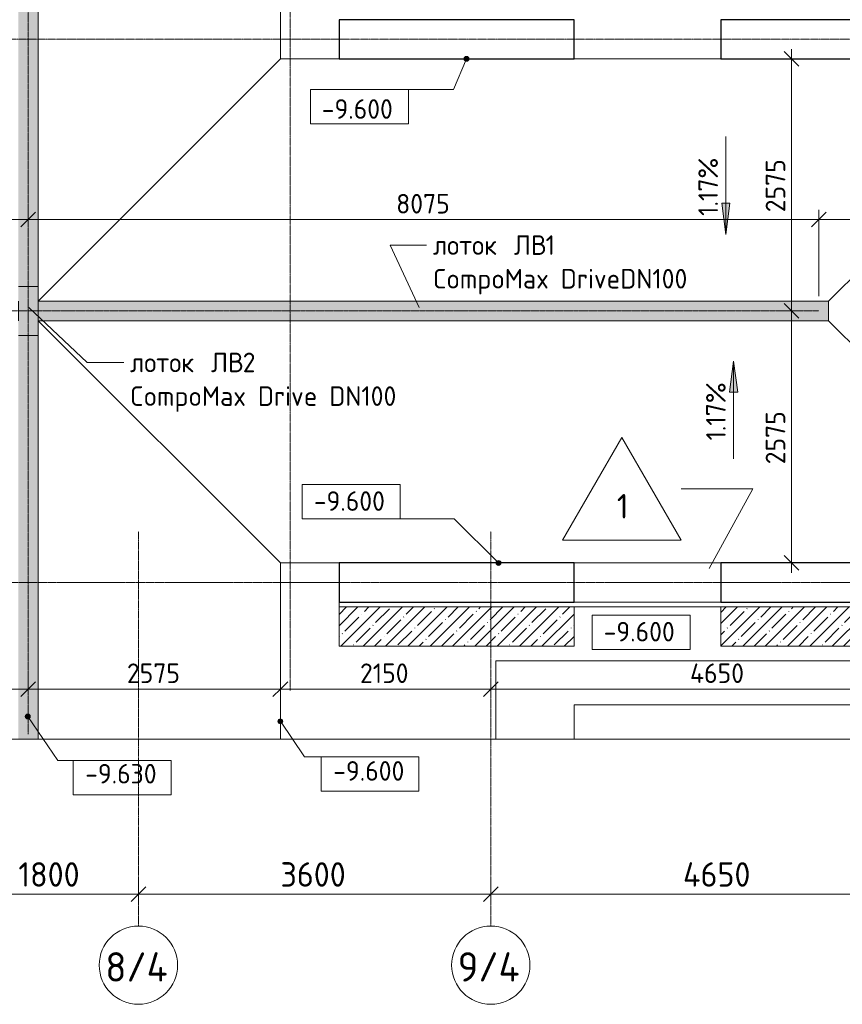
# Model space of a CAD drawing. Header units: millimetres. Extents: x 86102 to 162330, y -10965 to 131946.
# Tile 22 of 52: x 120108 to 128510, y 56090 to 66150. Entities that reach past the tile are written whole.
import ezdxf

# ---------------------------------------------------------------- set-up
doc = ezdxf.new("R2010")
doc.units = ezdxf.units.MM
doc.linetypes.add('4_ Штрихпунктир_ 10 х 2 мм', pattern=[14, 10, -2, 0, -2])
doc.linetypes.add('4_ Штрихпунктир_ 15 х 2 мм', pattern=[19, 15, -2, 0, -2])
for name, color, linetype, lineweight in [('A-ANNO-DIMS', 7, 'Continuous', 5), ('A-ANNO-DIMS-100', 7, 'Continuous', 5), ('A-DETL', 7, 'Continuous', 25), ('A-DETL-GENF', 7, 'Continuous', 13), ('A-FLOR', 7, 'Continuous', 13), ('A-FLOR-IDEN', 7, 'Continuous', 5), ('A-WALL', 7, 'Continuous', 13), ('A-WALL-PATT', 7, 'Continuous', 13), ('C-PRKG', 7, 'Continuous', 13), ('G-ANNO-DIMS', 7, 'Continuous', 5), ('G-ANNO-TEXT', 7, 'Continuous', 5), ('M-EQPM', 7, 'Continuous', 13), ('S-COLS', 7, 'Continuous', 25), ('S-GRID', 7, 'Continuous', 5), ('S-GRID-IDEN', 7, 'Continuous', 5)]:
    doc.layers.add(name, color=color, linetype=linetype, lineweight=lineweight)
doc.styles.add('GOST Common_1', font='GOST_Common.ttf', dxfattribs={"height": 300})
doc.styles.add('GOST Common_2', font='GOST_Common.ttf', dxfattribs={"height": 200})
doc.styles.add('GOST Common_3', font='GOST_Common.ttf', dxfattribs={"height": 250})
doc.dimstyles.new('2_5_мм', dxfattribs={"dimscale": 304.8, "dimtxt": 251.428749, "dimasz": 0.492126, "dimexe": 0.492126, "dimexo": 0.492126, "dimgap": 0, "dimtad": 1, "dimdec": 5, "dimrnd": 1e-05, "dimdsep": 46, "dimtxsty": 'GOST Common_3', "dimblk1": 'OBLIQUE', "dimblk2": 'OBLIQUE', "dimsah": 1, "dimcen": 0.09, "dimdle": 0.492126, "dimadec": 5, "dimazin": 2, "dimtfac": 1, "dimtdec": 4, "dimtix": 1, "dimtmove": 0, "dimatfit": 3, "dimfxl": 1, "dimtvp": 1, "dimtolj": 1, "dimtzin": 0, "dimarcsym": 2})
doc.dimstyles.new('2_мм_1', dxfattribs={"dimscale": 304.8, "dimtxt": 201.142999, "dimasz": 0.492126, "dimexe": 0.328084, "dimexo": 0.492126, "dimgap": 0, "dimtad": 1, "dimdec": 0, "dimdsep": 46, "dimtxsty": 'GOST Common_2', "dimblk1": 'OBLIQUE', "dimblk2": 'OBLIQUE', "dimsah": 1, "dimcen": 0.09, "dimdle": 0.328084, "dimadec": 5, "dimazin": 2, "dimtfac": 1, "dimtdec": 4, "dimtix": 1, "dimtmove": 0, "dimatfit": 3, "dimfxl": 1, "dimtvp": 1, "dimtolj": 1, "dimtzin": 0, "dimarcsym": 2})
pattern_1 = [(45, (0, 0), (-114.04925, 114.04925), []), (45, (114.05, 0), (-114.04925, 114.04925), [201.612, -40.322, 3.353, -36.97])]

# ---------------------------------------------------------------- blocks, each defined once
blk = doc.blocks.new('АР_Машиноместо - 4900x2400_М__5300х2500_-2211001--02_Подвал_МП_часть В')
at = {"layer": 'C-PRKG'}
for p, q in [((2500, 0), (1700, 0)), ((2500, 0), (2500, -5300)), ((1700, -800), (2050, -800)), ((2050, -800), (2050, -4500)), ((1700, -4500), (2050, -4500)), ((2500, -5300), (1700, -5300))]:
    blk.add_line(p, q, dxfattribs=at)
blk = doc.blocks.new('АР_Лоток - 200х100h_ЛВ1-7189164--02_Подвал_МП_часть В')
at = {"layer": 'M-EQPM', "true_color": 0xdddddd}
blk.add_hatch(color=254, dxfattribs=at).paths.add_polyline_path([(22400, -100), (26525, -100), (26525, 100), (22400, 100)])
at = {"layer": 'M-EQPM'}
blk.add_line((26525, -100), (26525, 100), dxfattribs=at)
blk = doc.blocks.new('АР_Лоток - 200х100h_ЛВ1-7189187--02_Подвал_МП_часть В')
at = {"layer": 'M-EQPM', "true_color": 0xdddddd}
blk.add_hatch(color=254, dxfattribs=at).paths.add_polyline_path([(0, -100), (10225, -100), (10225, 100), (0, 100)])
at = {"layer": 'M-EQPM'}
blk.add_line((0, 100), (0, -100), dxfattribs=at)
blk = doc.blocks.new('АР_Лоток - 200х100h-4168000--02_Подвал_МП_часть В')
at = {"layer": 'M-EQPM', "true_color": 0x408080, "transparency": 33554560}
blk.add_hatch(color=137, dxfattribs=at).paths.add_polyline_path([(0, -100), (500, -100), (500, 100), (0, 100)])
at = {"layer": 'M-EQPM'}
for p, q in [((0, 100), (0, -100)), ((350, 100), (150, 100)), ((500, -100), (500, 100)), ((150, -100), (350, -100))]:
    blk.add_line(p, q, dxfattribs=at)
at = {"layer": 'M-EQPM', "color": 129, "true_color": 0x204040}
blk.add_line((150, 100), (350, 100), dxfattribs=at)
blk = doc.blocks.new('АР_Лоток - 200х100h_ЛВ1-7189188--02_Подвал_МП_часть В')
at = {"layer": 'M-EQPM', "true_color": 0xdddddd}
blk.add_hatch(color=254, dxfattribs=at).paths.add_polyline_path([(7875, -100), (8075, -100), (8075, 100), (0, 100), (0, -100), (2475, -100)])
at = {"layer": 'M-EQPM'}
blk.add_line((0, 100), (0, -100), dxfattribs=at)
blk = doc.blocks.new('Линия разрыва - М 1_100-4180473--02_Подвал_МП_часть В')
at = {"layer": 'A-DETL-GENF', "lineweight": 5}
blk.add_line((54350, 0), (27250, 0), dxfattribs=at)
blk = doc.blocks.new('Ось сетки - 8_0 мм-31302--02_Подвал_МП_часть В')
at = {"layer": 'S-GRID-IDEN'}
blk.add_circle((0, 0), 4, dxfattribs=at)
blk = doc.blocks.new('DIMBLOCK18--02_Подвал_МП_часть В')
at = {"layer": 'A-ANNO-DIMS-100', "lineweight": 25}
for p, q in [((127990, 63175), (127915, 63250)), ((127990, 63175), (128065, 63100)), ((127990, 60600), (127915, 60675)), ((127990, 60600), (128065, 60525))]:
    blk.add_line(p, q, dxfattribs=at)
at = {"layer": 'A-ANNO-DIMS-100'}
for p, q in [((128034, 63175), (127890, 63175)), ((127990, 60500), (127990, 63175)), ((127990, 63175), (128034, 63175)), ((128034, 60600), (127890, 60600)), ((127990, 60600), (128034, 60600))]:
    blk.add_line(p, q, dxfattribs=at)
at = {"layer": 'A-ANNO-DIMS-100', "color": 0, "insert": (127728, 61608), "char_height": 200, "width": 670.93, "attachment_point": 1, "rotation": 90, "line_spacing_factor": 1.022761, "style": 'GOST Common_2'}
blk.add_mtext('2575', dxfattribs=at)
blk = doc.blocks.new('_Oblique')
at = {"color": 0, "linetype": 'ByBlock', "lineweight": -2}
blk.add_line((-0.5, -0.5), (0.5, 0.5), dxfattribs=at)
blk = doc.blocks.new('DIMBLOCK19--02_Подвал_МП_часть В')
at = {"layer": 'A-ANNO-DIMS-100', "lineweight": 25}
for p, q in [((127990, 65750), (127915, 65825)), ((127990, 65750), (128065, 65675)), ((127990, 63175), (127915, 63250)), ((127990, 63175), (128065, 63100))]:
    blk.add_line(p, q, dxfattribs=at)
at = {"layer": 'A-ANNO-DIMS-100'}
for p, q in [((127990, 63175), (127990, 65850)), ((128034, 65750), (127890, 65750)), ((127990, 65750), (128034, 65750)), ((128034, 63175), (127890, 63175)), ((127990, 63175), (128034, 63175))]:
    blk.add_line(p, q, dxfattribs=at)
at = {"layer": 'A-ANNO-DIMS-100', "color": 0, "insert": (127728, 64183), "char_height": 200, "width": 670.93, "attachment_point": 1, "rotation": 90, "line_spacing_factor": 1.022761, "style": 'GOST Common_2'}
blk.add_mtext('2575', dxfattribs=at)
blk = doc.blocks.new('DIMBLOCK69--02_Подвал_МП_часть В')
at = {"layer": 'A-ANNO-DIMS-100'}
for p, q in [((119520, 57171), (119520, 57365)), ((121320, 57171), (121320, 57365)), ((119520, 57215), (121320, 57215)), ((119520, 57215), (119520, 57171)), ((121320, 57215), (121320, 57171))]:
    blk.add_line(p, q, dxfattribs=at)
at = {"layer": 'A-ANNO-DIMS-100', "lineweight": 25}
for p, q in [((119520, 57215), (119595, 57290)), ((121320, 57215), (121395, 57290)), ((119520, 57215), (119445, 57140)), ((121320, 57215), (121245, 57140))]:
    blk.add_line(p, q, dxfattribs=at)
at = {"layer": 'A-ANNO-DIMS-100', "color": 0, "insert": (120094, 57542), "char_height": 250, "width": 782.41, "attachment_point": 1, "line_spacing_factor": 1.022761, "style": 'GOST Common_3'}
blk.add_mtext('1800', dxfattribs=at)
blk = doc.blocks.new('DIMBLOCK70--02_Подвал_МП_часть В')
at = {"layer": 'A-ANNO-DIMS-100'}
for p, q in [((121320, 57171), (121320, 57365)), ((124920, 57171), (124920, 57365)), ((121320, 57215), (124920, 57215)), ((121320, 57215), (121320, 57171)), ((124920, 57215), (124920, 57171))]:
    blk.add_line(p, q, dxfattribs=at)
at = {"layer": 'A-ANNO-DIMS-100', "lineweight": 25}
for p, q in [((121320, 57215), (121395, 57290)), ((124920, 57215), (124995, 57290)), ((121320, 57215), (121245, 57140)), ((124920, 57215), (124845, 57140))]:
    blk.add_line(p, q, dxfattribs=at)
at = {"layer": 'A-ANNO-DIMS-100', "color": 0, "insert": (122771, 57542), "char_height": 250, "width": 838.66, "attachment_point": 1, "line_spacing_factor": 1.022761, "style": 'GOST Common_3'}
blk.add_mtext('3600', dxfattribs=at)
blk = doc.blocks.new('DIMBLOCK71--02_Подвал_МП_часть В')
at = {"layer": 'A-ANNO-DIMS-100'}
for p, q in [((124920, 57171), (124920, 57365)), ((129570, 57171), (129570, 57365)), ((124920, 57215), (129570, 57215)), ((124920, 57215), (124920, 57171)), ((129570, 57215), (129570, 57171))]:
    blk.add_line(p, q, dxfattribs=at)
at = {"layer": 'A-ANNO-DIMS-100', "lineweight": 25}
for p, q in [((124920, 57215), (124995, 57290)), ((129570, 57215), (129645, 57290)), ((124920, 57215), (124845, 57140)), ((129570, 57215), (129495, 57140))]:
    blk.add_line(p, q, dxfattribs=at)
at = {"layer": 'A-ANNO-DIMS-100', "color": 0, "insert": (126883, 57542), "char_height": 250, "width": 869.35, "attachment_point": 1, "line_spacing_factor": 1.022761, "style": 'GOST Common_3'}
blk.add_mtext('4650', dxfattribs=at)
blk = doc.blocks.new('DIMBLOCK105--02_Подвал_МП_часть В')
at = {"layer": 'A-ANNO-DIMS-100'}
for p, q in [((111445, 63325), (111445, 64209)), ((120195, 64065), (120195, 64209)), ((111445, 64109), (120195, 64109)), ((111445, 64109), (111445, 63325)), ((120195, 64109), (120195, 64065))]:
    blk.add_line(p, q, dxfattribs=at)
at = {"layer": 'A-ANNO-DIMS-100', "lineweight": 25}
for p, q in [((111445, 64109), (111370, 64034)), ((111445, 64109), (111520, 64184)), ((120195, 64109), (120120, 64034)), ((120195, 64109), (120270, 64184))]:
    blk.add_line(p, q, dxfattribs=at)
at = {"layer": 'A-ANNO-DIMS-100', "color": 0, "insert": (115540, 64370), "char_height": 200, "width": 670.93, "attachment_point": 1, "line_spacing_factor": 1.022761, "style": 'GOST Common_2'}
blk.add_mtext('8750', dxfattribs=at)
blk = doc.blocks.new('DIMBLOCK106--02_Подвал_МП_часть В')
at = {"layer": 'A-ANNO-DIMS-100'}
for p, q in [((120195, 64065), (120195, 64209)), ((128270, 63325), (128270, 64209)), ((120195, 64109), (128270, 64109)), ((120195, 64109), (120195, 64065)), ((128270, 64109), (128270, 63325))]:
    blk.add_line(p, q, dxfattribs=at)
at = {"layer": 'A-ANNO-DIMS-100', "lineweight": 25}
for p, q in [((120195, 64109), (120120, 64034)), ((120195, 64109), (120270, 64184)), ((128270, 64109), (128195, 64034)), ((128270, 64109), (128345, 64184))]:
    blk.add_line(p, q, dxfattribs=at)
at = {"layer": 'A-ANNO-DIMS-100', "color": 0, "insert": (123953, 64370), "char_height": 200, "width": 670.93, "attachment_point": 1, "line_spacing_factor": 1.022761, "style": 'GOST Common_2'}
blk.add_mtext('8075', dxfattribs=at)
blk = doc.blocks.new('DIMBLOCK107--02_Подвал_МП_часть В')
at = {"layer": 'A-ANNO-DIMS-100'}
for p, q in [((128270, 63325), (128270, 64209)), ((129570, 64065), (129570, 64209)), ((128270, 64109), (129570, 64109)), ((128270, 64109), (128270, 63325)), ((129570, 64109), (129570, 64065))]:
    blk.add_line(p, q, dxfattribs=at)
at = {"layer": 'A-ANNO-DIMS-100', "lineweight": 25}
for p, q in [((128270, 64109), (128195, 64034)), ((128270, 64109), (128345, 64184)), ((129570, 64109), (129495, 64034)), ((129570, 64109), (129645, 64184))]:
    blk.add_line(p, q, dxfattribs=at)
at = {"layer": 'A-ANNO-DIMS-100', "color": 0, "insert": (128659, 64370), "char_height": 200, "width": 625.93, "attachment_point": 1, "line_spacing_factor": 1.022761, "style": 'GOST Common_2'}
blk.add_mtext('1300', dxfattribs=at)
blk = doc.blocks.new('Высотные отметки - Frame_2-749557--02_Подвал_МП_часть В')
at = {"layer": 'G-ANNO-DIMS'}
for p, q in [((-5, 3.5), (-5, 0)), ((5, 3.5), (-5, 3.5)), ((5, 0), (5, 3.5)), ((-5, 0), (5, 0))]:
    blk.add_line(p, q, dxfattribs=at)
blk = doc.blocks.new('DIMBLOCK131--02_Подвал_МП_часть В')
at = {"layer": 'A-ANNO-DIMS-100'}
for p, q in [((117620, 59268), (117620, 59411)), ((120195, 59268), (120195, 59411)), ((117620, 59311), (120195, 59311)), ((117620, 59311), (117620, 59268)), ((120195, 59311), (120195, 59268))]:
    blk.add_line(p, q, dxfattribs=at)
at = {"layer": 'A-ANNO-DIMS-100', "lineweight": 25}
for p, q in [((117620, 59311), (117695, 59386)), ((120195, 59311), (120270, 59386)), ((117620, 59311), (117545, 59236)), ((120195, 59311), (120120, 59236))]:
    blk.add_line(p, q, dxfattribs=at)
at = {"layer": 'A-ANNO-DIMS-100', "color": 0, "insert": (118628, 59573), "char_height": 200, "width": 670.93, "attachment_point": 1, "line_spacing_factor": 1.022761, "style": 'GOST Common_2'}
blk.add_mtext('2575', dxfattribs=at)
blk = doc.blocks.new('DIMBLOCK132--02_Подвал_МП_часть В')
at = {"layer": 'A-ANNO-DIMS-100'}
for p, q in [((120195, 59268), (120195, 59411)), ((122770, 59268), (122770, 59411)), ((120195, 59311), (122770, 59311)), ((120195, 59311), (120195, 59268)), ((122770, 59311), (122770, 59268))]:
    blk.add_line(p, q, dxfattribs=at)
at = {"layer": 'A-ANNO-DIMS-100', "lineweight": 25}
for p, q in [((120195, 59311), (120270, 59386)), ((122770, 59311), (122845, 59386)), ((120195, 59311), (120120, 59236)), ((122770, 59311), (122695, 59236))]:
    blk.add_line(p, q, dxfattribs=at)
at = {"layer": 'A-ANNO-DIMS-100', "color": 0, "insert": (121203, 59573), "char_height": 200, "width": 670.93, "attachment_point": 1, "line_spacing_factor": 1.022761, "style": 'GOST Common_2'}
blk.add_mtext('2575', dxfattribs=at)
blk = doc.blocks.new('DIMBLOCK133--02_Подвал_МП_часть В')
at = {"layer": 'A-ANNO-DIMS-100'}
for p, q in [((122770, 59268), (122770, 59411)), ((124920, 59268), (124920, 59411)), ((122770, 59311), (124920, 59311)), ((122770, 59311), (122770, 59268)), ((124920, 59311), (124920, 59268))]:
    blk.add_line(p, q, dxfattribs=at)
at = {"layer": 'A-ANNO-DIMS-100', "lineweight": 25}
for p, q in [((122770, 59311), (122845, 59386)), ((124920, 59311), (124995, 59386)), ((122770, 59311), (122695, 59236)), ((124920, 59311), (124845, 59236))]:
    blk.add_line(p, q, dxfattribs=at)
at = {"layer": 'A-ANNO-DIMS-100', "color": 0, "insert": (123584, 59573), "char_height": 200, "width": 625.93, "attachment_point": 1, "line_spacing_factor": 1.022761, "style": 'GOST Common_2'}
blk.add_mtext('2150', dxfattribs=at)
blk = doc.blocks.new('DIMBLOCK134--02_Подвал_МП_часть В')
at = {"layer": 'A-ANNO-DIMS-100'}
for p, q in [((124920, 59268), (124920, 59411)), ((129570, 59268), (129570, 59411)), ((124920, 59311), (129570, 59311)), ((124920, 59311), (124920, 59268)), ((129570, 59311), (129570, 59268))]:
    blk.add_line(p, q, dxfattribs=at)
at = {"layer": 'A-ANNO-DIMS-100', "lineweight": 25}
for p, q in [((124920, 59311), (124995, 59386)), ((129570, 59311), (129645, 59386)), ((124920, 59311), (124845, 59236)), ((129570, 59311), (129495, 59236))]:
    blk.add_line(p, q, dxfattribs=at)
at = {"layer": 'A-ANNO-DIMS-100', "color": 0, "insert": (126955, 59573), "char_height": 200, "width": 695.48, "attachment_point": 1, "line_spacing_factor": 1.022761, "style": 'GOST Common_2'}
blk.add_mtext('4650', dxfattribs=at)
blk = doc.blocks.new('Марка полов - Марка полов-4106608--02_Подвал_МП_часть В')
at = {"layer": 'A-FLOR-IDEN'}
for p, q in [((0, 7), (-6.06, -3.5)), ((6.06, -3.5), (0, 7)), ((-6.06, -3.5), (6.06, -3.5))]:
    blk.add_line(p, q, dxfattribs=at)

msp = doc.modelspace()

# ---------------------------------------------------------------- hatches: boundary and pattern name
at = {"layer": 'A-WALL-PATT', "lineweight": 5}
h = msp.add_hatch(dxfattribs=at)
h.set_pattern_fill('FP_3', color=256, style=0, pattern_type=2)
h.set_pattern_definition(pattern_1)
h.paths.add_polyline_path([(125770, 59750), (125770, 60150), (123370, 60150), (123370, 59750)])
h = msp.add_hatch(dxfattribs=at)
h.set_pattern_fill('FP_3', color=256, style=0, pattern_type=2)
h.set_pattern_definition(pattern_1)
h.paths.add_polyline_path([(129670, 59750), (129670, 60150), (127270, 60150), (127270, 59750), (129540.350738, 59750)])
at = {"layer": 'G-ANNO-DIMS'}
h = msp.add_hatch(color=256, dxfattribs=at)
edge = h.paths.add_edge_path()
edge.add_arc((124672.190141, 65750), 25, 0, 360)
for points in [[(127321.266218, 63957.046075), (127363.065886, 64274.546075), (127279.46655, 64274.546075)], [(127400.37725, 62661.992436), (127358.577582, 62344.492436), (127442.176918, 62344.492436)]]:
    msp.add_hatch(color=256, dxfattribs=at).paths.add_polyline_path(points)
h = msp.add_hatch(color=256, dxfattribs=at)
edge = h.paths.add_edge_path()
edge.add_arc((124997.981741, 60600), 25, 0, 360)
h = msp.add_hatch(color=256, dxfattribs=at)
edge = h.paths.add_edge_path()
edge.add_arc((120190.090752, 59031.22961), 25, 0, 360)
h = msp.add_hatch(color=256, dxfattribs=at)
edge = h.paths.add_edge_path()
edge.add_arc((122770, 58981.511144), 25, 0, 360)

# ---------------------------------------------------------------- linework, layer by layer
at = {"layer": 'A-DETL', "linetype": '4_ Штрихпунктир_ 15 х 2 мм', "lineweight": 5}
for p, q in [((120195, 58850), (120195, 74450)), ((110770, 63175), (128270, 63175))]:
    msp.add_line(p, q, dxfattribs=at)
at = {"layer": 'A-FLOR'}
for p, q in [((122770, 76930), (122770, 65750)), ((120295.283181, 73650), (120295.283181, 63275)), ((122770, 65750), (120295.283181, 63275.283181)), ((122770, 65750), (123370, 65750)), ((125770, 65750), (127270, 65750)), ((128370, 63275), (130845, 65750)), ((120295.283181, 63275), (128370, 63275)), ((128370, 63275), (128370, 63075)), ((128370, 63075), (120295.283181, 63075)), ((120295.283181, 63075), (120295.283181, 58800)), ((120295.283181, 63074.716819), (122770, 60600)), ((130845, 60600), (128370, 63075)), ((122770, 60600), (122770, 58800)), ((123370, 60600), (122770, 60600)), ((127270, 60600), (125770, 60600)), ((127270, 60600), (125770, 60600)), ((123370, 60150), (123370, 60200)), ((125770, 60200), (127270, 60200)), ((127270, 60150), (125770, 60150))]:
    msp.add_line(p, q, dxfattribs=at)
at = {"layer": 'A-FLOR-IDEN'}
for p, q in [((127595.879289, 61357.239635), (126864.673894, 61357.239635)), ((127151.851653, 60543.804202), (127595.879289, 61357.239635))]:
    msp.add_line(p, q, dxfattribs=at)
at = {"layer": 'A-WALL'}
for p, q in [((125770, 60150), (123370, 60150)), ((123370, 60150), (123370, 59750)), ((125770, 59750), (125770, 60150)), ((129670, 60150), (127270, 60150)), ((127270, 60150), (127270, 59750)), ((123370, 59750), (125770, 59750)), ((127270, 59750), (129670, 59750))]:
    msp.add_line(p, q, dxfattribs=at)
at = {"layer": 'G-ANNO-DIMS'}
for p, q in [((124672.190141, 65750), (124539.881536, 65436.245957)), ((124539.881536, 65436.245957), (123578.394418, 65436.245957)), ((127321.266218, 64957.046075), (127321.266218, 63957.046075)), ((127363.065886, 64274.546075), (127279.46655, 64274.546075)), ((127279.46655, 64274.546075), (127321.266218, 63957.046075)), ((127321.266218, 63957.046075), (127363.065886, 64274.546075)), ((127400.37725, 62661.992436), (127358.577582, 62344.492436)), ((127442.176918, 62344.492436), (127400.37725, 62661.992436)), ((127400.37725, 61661.992436), (127400.37725, 62661.992436)), ((127358.577582, 62344.492436), (127442.176918, 62344.492436)), ((124547.26361, 61050.718131), (123494.117275, 61050.718131)), ((124997.981741, 60600), (124547.26361, 61050.718131)), ((120190.090752, 59031.22961), (120497.671542, 58582.067519)), ((122770, 58981.511144), (123015.328509, 58617.118481)), ((120497.671542, 58582.067519), (121153.890561, 58582.067519)), ((123015.328509, 58617.118481), (123686.228102, 58617.118481))]:
    msp.add_line(p, q, dxfattribs=at)
for centre in [(124672.190141, 65750), (124997.981741, 60600), (120190.090752, 59031.22961), (122770, 58981.511144)]:
    msp.add_circle(centre, 25, dxfattribs=at)
at = {"layer": 'G-ANNO-TEXT'}
for p, q in [((123890.360429, 63847.637797), (124263.877296, 63847.637797)), ((124188.016964, 63210.204041), (123890.360429, 63847.637797)), ((120199.581135, 63210.204041), (120796.533831, 62648.468674)), ((120796.533831, 62648.468674), (121170.050699, 62648.468674))]:
    msp.add_line(p, q, dxfattribs=at)
at = {"layer": 'S-COLS'}
for p, q in [((125770, 66150), (123370, 66150)), ((123370, 66150), (123370, 65750)), ((125770, 65750), (125770, 66150)), ((129670, 66150), (127270, 66150)), ((127270, 66150), (127270, 65750)), ((123370, 65750), (125770, 65750)), ((127270, 65750), (129670, 65750)), ((125770, 60600), (123370, 60600)), ((123370, 60600), (123370, 60200)), ((125770, 60200), (125770, 60600)), ((129670, 60600), (127270, 60600)), ((127270, 60600), (127270, 60200)), ((123370, 60200), (125770, 60200)), ((127270, 60200), (129670, 60200))]:
    msp.add_line(p, q, dxfattribs=at)
at = {"layer": 'S-GRID', "linetype": '4_ Штрихпунктир_ 10 х 2 мм'}
for p, q in [((122870, 59297.815604), (122870, 128388.42805)), ((151984.481863, 65950), (110269.614367, 65950)), ((121320, 56890.207756), (121320, 60921.15283)), ((124920, 56890.207756), (124920, 60921.15283)), ((151984.481863, 60400), (110269.614367, 60400)), ((149953.595377, 60400), (110339.192311, 60400))]:
    msp.add_line(p, q, dxfattribs=at)

# ---------------------------------------------------------------- block references
at = {"layer": 'A-DETL-GENF'}
msp.add_blockref('Линия разрыва - М 1_100-4180473--02_Подвал_МП_часть В', (88370, 58800), dxfattribs=at)
at = {"layer": 'A-FLOR-IDEN', "xscale": 99.99999999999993, "yscale": 99.99999999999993, "zscale": 99.99999999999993}
msp.add_blockref('Марка полов - Марка полов-4106608--02_Подвал_МП_часть В', (126258.456111, 61182.239635), dxfattribs=at)
at = {"layer": 'C-PRKG', "rotation": 89.99999999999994}
msp.add_blockref('АР_Машиноместо - 4900x2400_М__5300х2500_-2211001--02_Подвал_МП_часть В', (124970, 57100), dxfattribs=at)
at = {"layer": 'G-ANNO-DIMS', "extrusion": (0, 0, -1), "xscale": 99.99999999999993, "yscale": 99.99999999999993, "zscale": 99.99999999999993, "rotation": 180}
msp.add_blockref('Высотные отметки - Frame_2-749557--02_Подвал_МП_часть В', (-123578.394418, 65436.245957), dxfattribs=at)
at = {"layer": 'G-ANNO-DIMS', "xscale": 99.99999999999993, "yscale": 99.99999999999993, "zscale": 99.99999999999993}
for p in [(123494.117275, 61050.718131), (126454.706355, 59716.235566)]:
    msp.add_blockref('Высотные отметки - Frame_2-749557--02_Подвал_МП_часть В', p, dxfattribs=at)
at = {"layer": 'G-ANNO-DIMS', "xscale": 99.99999999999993, "yscale": 99.99999999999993, "zscale": 99.99999999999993, "rotation": 180}
for p in [(121153.890561, 58582.067519), (123686.228102, 58617.118481)]:
    msp.add_blockref('Высотные отметки - Frame_2-749557--02_Подвал_МП_часть В', p, dxfattribs=at)
at = {"layer": 'M-EQPM', "rotation": 90}
for name, p in [('АР_Лоток - 200х100h_ЛВ1-7189187--02_Подвал_МП_часть В', (120195.283181, 63425)), ('АР_Лоток - 200х100h_ЛВ1-7189164--02_Подвал_МП_часть В', (120195.283181, 36400))]:
    msp.add_blockref(name, p, dxfattribs=at)
at = {"layer": 'M-EQPM', "color": 129, "true_color": 0x204040, "rotation": 90}
msp.add_blockref('АР_Лоток - 200х100h-4168000--02_Подвал_МП_часть В', (120195.283181, 62925), dxfattribs=at)
at = {"layer": 'M-EQPM'}
msp.add_blockref('АР_Лоток - 200х100h_ЛВ1-7189188--02_Подвал_МП_часть В', (120295.283181, 63175), dxfattribs=at)
at = {"layer": 'S-GRID-IDEN', "xscale": 99.99999999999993, "yscale": 99.99999999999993, "zscale": 99.99999999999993}
for p in [(121320, 56490.207756), (124920, 56490.207756)]:
    msp.add_blockref('Ось сетки - 8_0 мм-31302--02_Подвал_МП_часть В', p, dxfattribs=at)

# ---------------------------------------------------------------- texts
at = {"layer": 'A-FLOR-IDEN', "insert": (126207.579828, 61304.301307), "char_height": 250, "width": 152.320625, "attachment_point": 1, "style": 'GOST Common_3'}
msp.add_mtext('\\fGOST Common|b0|i0|c204|p34|;1', dxfattribs=at)
at = {"layer": 'G-ANNO-DIMS', "char_height": 200, "width": 917.17566319, "attachment_point": 1, "line_spacing_factor": 1.022761, "style": 'GOST Common_2'}
for s, insert in [('-9.600', (123193.040879, 65338.017558)), ('-9.600', (123111.960749, 61332.083792)), ('-9.600', (126072.549829, 59997.601226)), ('-9.600', (123310.350636, 58574.879168)), ('-9.630', (120776.264759, 58546.191545))]:
    msp.add_mtext(s, dxfattribs=dict(at, insert=insert))
at = {"layer": 'G-ANNO-DIMS', "char_height": 200, "width": 745.80863138, "attachment_point": 1, "rotation": 90, "line_spacing_factor": 1.022761, "style": 'GOST Common_2'}
for insert in [(127039.900557, 64146.292479), (127119.011589, 61851.23884)]:
    msp.add_mtext('1.17%', dxfattribs=dict(at, insert=insert))
at = {"layer": 'G-ANNO-TEXT', "char_height": 200, "attachment_point": 1, "style": 'GOST Common_2'}
for s, insert, width in [('лоток', (124328.877296, 63947.637797), 913.92375), ('\\fGOST Common|b0|i0|c204|p34|; ', (125082.939796, 63947.637797), 88.185625), ('ЛВ', (125155.700212, 63947.637797), 392.826875), ('\\fGOST Common|b0|i0|c204|p34|;1', (125479.814796, 63947.637797), 120.253125), ('CompoMax DriveDN100', (124328.877296, 63603.679463), 3222.78375), ('лоток', (121235.050699, 62748.468674), 913.92375), ('\\fGOST Common|b0|i0|c204|p34|; ', (121989.113199, 62748.468674), 88.185625), ('ЛВ', (122061.873615, 62748.468674), 392.826875), ('\\fGOST Common|b0|i0|c204|p34|;2', (122385.988199, 62748.468674), 176.37125), ('CompoMax Drive DN100', (121235.050699, 62404.510341), 3310.969375)]:
    msp.add_mtext(s, dxfattribs=dict(at, insert=insert, width=width))
at = {"layer": 'S-GRID-IDEN', "char_height": 300, "width": 809.704375, "attachment_point": 1, "style": 'GOST Common_1'}
for s, insert in [('8/4', (120982.37793, 56622.294905)), ('9/4', (124582.37793, 56622.294905))]:
    msp.add_mtext(s, dxfattribs=dict(at, insert=insert))

# ---------------------------------------------------------------- dimensions: what is measured, and where the dimension line sits
at = {"layer": 'A-ANNO-DIMS'}
for base, p1, p2, picture, middle in [((127989.582422, 65750), (127883.516404, 63175), (127883.516404, 65750), 'DIMBLOCK19--02_Подвал_МП_часть В', (127889.582422, 64462.5)), ((127989.582422, 63175), (127883.516404, 60600), (127883.516404, 63175), 'DIMBLOCK18--02_Подвал_МП_часть В', (127889.582422, 61887.5))]:
    dim = msp.add_linear_dim(base=base, p1=p1, p2=p2, angle=90, dimstyle='2_мм_1', override={"dimpost": '<>', "dimfxl": 2575}, dxfattribs=at)
    dim.commit()
    dim.dimension.update_dxf_attribs({"geometry": picture, "text_midpoint": middle})
for base, p1, p2, dimstyle, override, picture, middle in [((120195, 64109.072101), (111445, 63175), (120195, 64215.138118), '2_мм_1', {"dimpost": '<>', "dimfxl": 8811.605263}, 'DIMBLOCK105--02_Подвал_МП_часть В', (115820, 64209.072101)), ((128270, 64109.072101), (120195, 64215.138118), (128270, 63175), '2_мм_1', {"dimpost": '<>', "dimfxl": 8141.714334}, 'DIMBLOCK106--02_Подвал_МП_часть В', (124232.5, 64209.072101)), ((129570, 64109.072101), (128270, 63175), (129570, 64215.138118), '2_мм_1', {"dimpost": '<>', "dimfxl": 1664.898587}, 'DIMBLOCK107--02_Подвал_МП_часть В', (128920, 64209.072101)), ((120195, 59311.458182), (117620, 59417.524199), (120195, 59417.524199), '2_мм_1', {"dimpost": '<>', "dimfxl": 2575}, 'DIMBLOCK131--02_Подвал_МП_часть В', (118907.5, 59411.458182)), ((122770, 59311.458182), (120195, 59417.524199), (122770, 59417.524199), '2_мм_1', {"dimpost": '<>', "dimfxl": 2575}, 'DIMBLOCK132--02_Подвал_МП_часть В', (121482.5, 59411.458182)), ((124920, 59311.458182), (122770, 59417.524199), (124920, 59417.524199), '2_мм_1', {"dimpost": '<>', "dimfxl": 2150}, 'DIMBLOCK133--02_Подвал_МП_часть В', (123845, 59411.458182)), ((129570, 59311.458182), (124920, 59417.524199), (129570, 59417.524199), '2_мм_1', {"dimpost": '<>', "dimfxl": 4650}, 'DIMBLOCK134--02_Подвал_МП_часть В', (127245, 59411.458182)), ((121320, 57215.23151), (119520, 57321.297527), (121320, 57321.297527), '2_5_мм', {"dimpost": '<>', "dimfxl": 1800}, 'DIMBLOCK69--02_Подвал_МП_часть В', (120420, 57340.23151)), ((124920, 57215.23151), (121320, 57321.297527), (124920, 57321.297527), '2_5_мм', {"dimpost": '<>', "dimfxl": 3600}, 'DIMBLOCK70--02_Подвал_МП_часть В', (123120, 57340.23151)), ((129570, 57215.23151), (124920, 57321.297527), (129570, 57321.297527), '2_5_мм', {"dimpost": '<>', "dimfxl": 4650}, 'DIMBLOCK71--02_Подвал_МП_часть В', (127245, 57340.23151))]:
    dim = msp.add_linear_dim(base=base, p1=p1, p2=p2, dimstyle=dimstyle, override=override, dxfattribs=at)
    dim.commit()
    dim.dimension.update_dxf_attribs({"geometry": picture, "text_midpoint": middle})

doc.saveas('drawing.dxf')
